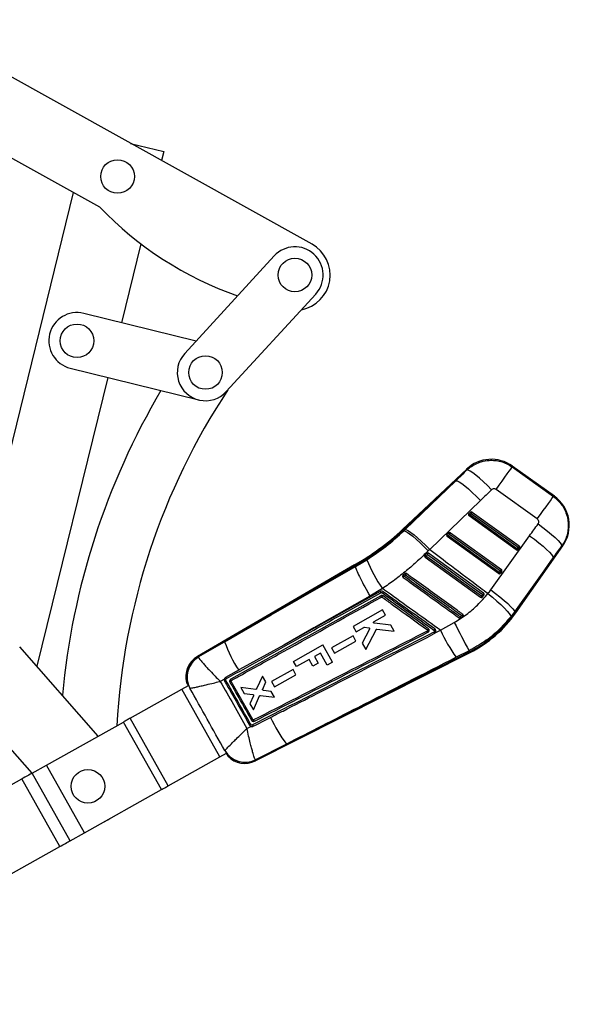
# Model space of a CAD drawing. Extents: x 70 to 753, y 26 to 580.
# Tile 13 of 18: x 182 to 285, y 371 to 557. Entities that reach past the tile are written whole.
import ezdxf

# ---------------------------------------------------------------- set-up
doc = ezdxf.new("R2010")
doc.units = 0
doc.header["$LTSCALE"] = 2
doc.layers.get('0').update_dxf_attribs({"linetype": 'CONTINUOUS'})
doc.styles.add('SLDTEXTSTYLE0', font='TXT', dxfattribs={"width": 0.75})
doc.dimstyles.new('SLDDIMSTYLE3', dxfattribs={"dimtxt": 7, "dimasz": 6.604, "dimexe": 0, "dimexo": 0.0625, "dimgap": 1.75, "dimtad": 1, "dimdec": 4, "dimlfac": 3, "dimzin": 12, "dimtxsty": 'SLDTEXTSTYLE0', "dimsah": 1, "dimcen": 0.09, "dimazin": 3, "dimtfac": 1, "dimtdec": 0, "dimtofl": 0, "dimtmove": 0, "dimatfit": 3, "dimtolj": 1, "dimtzin": 12})

# ---------------------------------------------------------------- blocks, each defined once
blk = doc.blocks.new('_D_12')
at = {"color": 179, "linetype": 'CONTINUOUS'}
blk.add_line((144.89, 370.76), (70.27, 370.76), dxfattribs=at)
blk.add_arc((153.99, 370.76), 81.72, 76.1605, 180, dxfattribs=at)
for points in [[(173.54, 450.1), (167.27, 452.42), (166.87, 450.43)], [(72.27, 370.76), (73.55, 377.32), (71.52, 377.4)]]:
    blk.add_solid(points, dxfattribs=at)
at = {"color": 179, "linetype": 'CONTINUOUS', "insert": (96.26, 441.86, 0.07), "char_height": 7, "attachment_point": 1, "rotation": 31.2512, "style": 'SLDTEXTSTYLE0'}
blk.add_mtext('104°', dxfattribs=at)

msp = doc.modelspace()

# ---------------------------------------------------------------- linework, layer by layer
at = {"color": 7, "linetype": 'CONTINUOUS'}
for p, q in [((236.846265, 514.47827), (160.525789, 556.931718)), ((154.044346, 545.279745), (196.712113, 521.545692)), ((202.567107, 533.546134), (208.821229, 532.005404)), ((208.821229, 532.005404), (208.401304, 530.30085)), ((170.126575, 436.251351), (191.810893, 524.272009)), ((204.522284, 514.5552), (200.846368, 499.633962)), ((229.672389, 512.254322), (212.787814, 493.817641)), ((220.654127, 486.613556), (237.538702, 505.050236)), ((214.926642, 496.153081), (193.731558, 501.392865)), ((191.171643, 491.037934), (215.441015, 485.038136)), ((198.294867, 489.276955), (184.848805, 434.696899)), ((266.081345, 471.962232), (253.945988, 460.527538)), ((274.669371, 472.365925), (282.446118, 466.777205)), ((282.618842, 466.820438), (274.670702, 472.532326)), ((264.00918, 469.762056), (254.069598, 460.396358)), ((254.426004, 460.51444), (264.00918, 469.762056)), ((279.389036, 462.523256), (271.612288, 468.111976)), ((268.656435, 466.023871), (259.073259, 456.776255)), ((266.467941, 463.525359), (266.76654, 463.806713)), ((266.632757, 463.299274), (266.931347, 463.580632)), ((266.931347, 463.580632), (275.791716, 457.177201)), ((267.109833, 463.827738), (275.970203, 457.424307)), ((275.412383, 456.665982), (266.495846, 463.110004)), ((275.549294, 456.855251), (266.632757, 463.299274)), ((254.069598, 460.396358), (254.18098, 460.278143)), ((254.18098, 460.278143), (254.426004, 460.51444)), ((262.33106, 459.627324), (262.62965, 459.908678)), ((262.794467, 459.682598), (262.972943, 459.929704)), ((262.972943, 459.929704), (272.611531, 452.96386)), ((272.053711, 452.205533), (262.358955, 459.211969)), ((262.495867, 459.401244), (262.794467, 459.682598)), ((272.190622, 452.394805), (262.495867, 459.401244)), ((262.794467, 459.682598), (272.433044, 452.716754)), ((270.587317, 449.114729), (277.937553, 459.354042)), ((259.073259, 456.776255), (258.802376, 456.506043)), ((275.344096, 444.768714), (284.21427, 457.446321)), ((275.791716, 457.177201), (275.549294, 456.855251)), ((276.02943, 457.044303), (275.787008, 456.722353)), ((245.03111, 453.548324), (247.182987, 454.813313)), ((258.194468, 455.729662), (258.151424, 455.677297)), ((258.492988, 456.010922), (258.194468, 455.729662)), ((258.222075, 455.313937), (268.695038, 447.745086)), ((282.42173, 455.198759), (275.071494, 444.959446)), ((275.196415, 444.872043), (282.42173, 455.198759)), ((244.857373, 453.851677), (215.179321, 436.511113)), ((244.946959, 453.695262), (220.32653, 439.309815)), ((244.946959, 453.695262), (245.03111, 453.548324)), ((245.03121, 453.547658), (245.03111, 453.548324)), ((272.433044, 452.716754), (272.190622, 452.394805)), ((272.670758, 452.583856), (272.428326, 452.261909)), ((254.349025, 452.170724), (254.039717, 451.902341)), ((250.145447, 449.354745), (247.757387, 447.958255)), ((269.064538, 447.794884), (269.069723, 447.801554)), ((269.069723, 447.801554), (269.312125, 448.123474)), ((250.132791, 445.32067), (244.586927, 442.207499)), ((250.699125, 444.31092), (250.132791, 445.32067)), ((275.071494, 444.959446), (274.379225, 444.038013)), ((275.196415, 444.872043), (275.071494, 444.959446)), ((248.559894, 443.110018), (250.699125, 444.31092)), ((265.020104, 443.800851), (265.341492, 444.066794)), ((265.341492, 444.066794), (265.403908, 444.142885)), ((244.586927, 442.207499), (245.1533, 441.197695)), ((245.1533, 441.197695), (246.625435, 442.024081)), ((247.712912, 441.695058), (246.344151, 439.074496)), ((246.727906, 442.044476), (247.582517, 441.942584)), ((247.017137, 437.874639), (248.928896, 441.584705)), ((251.729778, 442.473291), (248.625161, 442.793396)), ((249.097588, 441.67526), (252.380065, 441.313835)), ((252.380065, 441.313835), (251.729778, 442.473291)), ((260.101698, 440.978496), (261.094503, 441.483017)), ((261.094503, 441.483017), (263.717663, 442.971244)), ((244.599016, 440.414505), (240.544684, 438.138608)), ((241.088144, 437.169668), (245.142442, 439.445601)), ((245.142442, 439.445601), (244.599016, 440.414505)), ((260.101698, 440.978496), (260.110658, 440.989429)), ((196.459852, 421.474992), (181.627084, 438.365588)), ((215.36186, 436.451846), (220.32653, 439.309815)), ((231.495094, 438.666479), (223.164918, 434.035345)), ((233.342068, 435.607211), (238.888499, 438.719379)), ((240.729185, 435.438952), (238.888499, 438.719379)), ((240.544684, 438.138608), (241.088144, 437.169668)), ((246.344151, 439.074496), (247.017137, 437.874639)), ((266.521793, 437.613896), (264.086725, 436.373968)), ((266.612571, 437.434146), (266.521793, 437.613896)), ((215.36186, 436.451846), (215.376732, 436.402245)), ((226.11883, 416.779767), (266.693832, 437.273261)), ((231.993682, 419.948949), (266.612571, 437.434146)), ((236.278531, 435.944738), (233.901175, 434.610777)), ((236.995754, 434.666517), (236.278531, 435.944738)), ((238.427994, 437.150828), (237.306368, 436.52147)), ((237.306368, 436.52147), (238.023591, 435.243251)), ((239.709568, 434.866835), (238.427994, 437.150828)), ((223.164918, 434.035345), (222.987763, 433.936867)), ((233.251817, 434.050468), (229.197544, 431.774594)), ((233.795237, 433.081564), (233.251817, 434.050468)), ((233.901175, 434.610777), (233.342068, 435.607211)), ((238.023591, 435.243251), (236.995754, 434.666517)), ((240.729185, 435.438952), (239.709568, 434.866835)), ((220.282015, 432.262833), (219.516269, 431.825274)), ((221.590377, 431.978719), (221.601374, 431.985577)), ((227.49224, 432.833204), (226.385312, 430.408271)), ((228.119927, 431.714053), (227.49224, 432.833204)), ((229.740999, 430.805649), (233.795237, 433.081564)), ((169.297842, 431.087399), (183.918761, 414.438043)), ((202.500499, 424.864469), (212.250448, 430.335274)), ((219.427448, 417.544584), (212.250448, 430.335274)), ((212.253175, 430.336806), (213.502533, 431.037834)), ((219.430175, 417.546115), (212.253175, 430.336806)), ((213.155942, 431.552296), (213.219719, 431.587718)), ((213.155942, 431.552296), (213.267636, 431.422579)), ((213.336619, 431.271357), (213.45328, 431.010197)), ((213.76607, 430.513109), (213.749897, 430.51995)), ((225.631328, 424.586146), (221.548957, 431.799746)), ((226.209503, 430.310718), (223.369079, 430.680192)), ((223.369079, 430.680192), (224.008299, 429.540512)), ((227.519534, 430.360562), (228.119927, 431.714053)), ((229.120331, 429.930357), (227.651802, 430.123116)), ((229.197544, 431.774594), (229.740999, 430.805649)), ((224.008299, 429.540512), (225.653432, 429.336864)), ((225.78707, 429.097539), (225.100385, 427.59339)), ((225.762722, 426.412492), (226.939794, 429.057408)), ((227.114977, 429.156408), (229.736429, 428.83186)), ((229.736429, 428.83186), (229.120331, 429.930357)), ((225.100385, 427.59339), (225.762722, 426.412492)), ((209.677504, 412.073778), (202.500499, 424.864469)), ((186.672754, 415.983339), (201.201267, 424.135453)), ((208.378267, 411.344763), (201.201267, 424.135453)), ((224.552002, 422.92414), (225.306334, 423.306647)), ((231.993682, 419.948949), (226.164909, 416.962219)), ((209.677504, 412.073778), (219.427448, 417.544584)), ((219.430175, 417.546115), (220.68006, 418.247439)), ((220.631085, 418.219958), (220.793368, 417.984405)), ((220.886759, 417.846877), (220.939723, 417.684209)), ((183.992539, 414.479441), (186.668641, 415.981033)), ((193.845644, 403.190342), (186.668641, 415.981033)), ((193.849757, 403.19265), (186.672754, 415.983339)), ((226.164909, 416.962219), (226.13992, 416.992654)), ((158.165511, 399.987601), (182.035664, 413.381416)), ((189.212667, 400.590726), (182.035664, 413.381416)), ((191.169542, 401.688751), (183.992539, 414.479441)), ((193.849757, 403.19265), (208.378267, 411.344763)), ((191.169542, 401.688751), (193.845644, 403.190342)), ((193.845644, 403.190342), (193.849757, 403.19265)), ((165.342513, 387.19691), (189.212667, 400.590726))]:
    msp.add_line(p, q, dxfattribs=at)
at = {"color": 8, "linetype": 'CONTINUOUS'}
msp.add_line((220.364111, 418.732855), (220.366177, 418.743908), dxfattribs=at)
at = {"color": 8, "linetype": 'CONTINUOUS', "flags": 128}
for points in [[(266.105813, 471.789309), (266.084057, 471.94301), (266.081345, 471.962232)], [(274.670702, 472.532326), (274.670553, 472.513829), (274.669371, 472.365925)], [(282.446118, 466.777205), (282.59964, 466.815635), (282.618842, 466.820438)], [(254.069598, 460.396358), (254.015537, 460.453728), (253.976903, 460.494726), (253.953717, 460.519338), (253.945988, 460.527538)], [(284.21427, 457.446321), (284.193369, 457.444394), (284.026237, 457.428991)], [(275.344096, 444.768714), (275.334867, 444.775176), (275.307161, 444.79456), (275.261007, 444.826853), (275.196415, 444.872043)], [(215.179321, 436.511113), (215.199611, 436.504525), (215.36186, 436.451846)], [(266.693832, 437.273261), (266.688756, 437.283321), (266.673507, 437.313501), (266.648116, 437.363783), (266.612571, 437.434146)], [(226.164909, 416.962219), (226.123951, 416.800049), (226.11883, 416.779767)]]:
    msp.add_lwpolyline(points, dxfattribs=at)
at = {"color": 7, "linetype": 'CONTINUOUS', "flags": 128}
for points in [[(270.756376, 468.047603), (269.975326, 468.833957), (269.204142, 469.571187), (268.46873, 470.234542), (267.793767, 470.801755), (267.201912, 471.253787), (266.713025, 471.575463), (266.343526, 471.75599), (266.105813, 471.789309)], [(271.612288, 468.111976), (272.199881, 468.929618), (272.756618, 469.704309), (273.266476, 470.413793), (273.714832, 471.037685), (274.088802, 471.558058), (274.377626, 471.959968), (274.57302, 472.231859), (274.669371, 472.365925)], [(264.00918, 469.762056), (264.252178, 469.721952), (264.624965, 469.536885), (265.115203, 469.212983), (265.70664, 468.760981), (266.379686, 468.195855), (267.112028, 467.536324), (267.879428, 466.804245), (268.656435, 466.023871)], [(279.389036, 462.523256), (279.976628, 463.340897), (280.533355, 464.115589), (281.043223, 464.825073), (281.49158, 465.448965), (281.865549, 465.969338), (282.154373, 466.371247), (282.349767, 466.643139), (282.446118, 466.777205)], [(254.18098, 460.278143), (254.418663, 460.232615), (254.786503, 460.042088), (255.272291, 459.712887), (255.859923, 459.255938), (256.529899, 458.686401), (257.259977, 458.023175), (258.025936, 457.288259), (258.802376, 456.506043)], [(254.426004, 460.51444), (254.669003, 460.474336), (255.04179, 460.289269), (255.532028, 459.965367), (256.123465, 459.513365), (256.796511, 458.948239), (257.528863, 458.288708), (258.296253, 457.556629), (259.073259, 456.776255)], [(279.538256, 461.586936), (280.447833, 460.917944), (281.309001, 460.248663), (282.091898, 459.6023), (282.769384, 459.001262), (283.317965, 458.46639), (283.718628, 458.016231), (283.957473, 457.666386), (284.026237, 457.428991)], [(277.937553, 459.354042), (278.840852, 458.688025), (279.696536, 458.02162), (280.47531, 457.377656), (281.150502, 456.778183), (281.698984, 456.243728), (282.101981, 455.792605), (282.345674, 455.44026), (282.42173, 455.198759)], [(268.835388, 447.938921), (268.396677, 448.25605), (266.641827, 449.524576), (259.622457, 454.598731), (258.363348, 455.508929)], [(258.660716, 455.788681), (259.099426, 455.471545), (260.854256, 454.202994), (267.873637, 449.12885), (269.076608, 448.259271)], [(269.253137, 448.503791), (268.820387, 448.816552), (267.065418, 450.084919), (260.04555, 455.158389), (258.83648, 456.032221)], [(220.32653, 439.309815), (229.12116, 444.378412), (245.03121, 453.547658)], [(249.719343, 448.801849), (235.122871, 440.683662), (231.495094, 438.666479)], [(270.587317, 449.114729), (271.490615, 448.448712), (272.3463, 447.782307), (273.125074, 447.138341), (273.800266, 446.538867), (274.348748, 446.004417), (274.751745, 445.553292), (274.995438, 445.200947), (275.071494, 444.959446)], [(249.824774, 447.996802), (235.655364, 440.113213), (235.639033, 440.104126), (221.484886, 432.231831)], [(247.757387, 447.958255), (237.206665, 441.929181), (231.495094, 438.666479)], [(270.074419, 448.43653), (270.948551, 447.723492), (271.775645, 447.011688), (272.52712, 446.325723), (273.17699, 445.689307), (273.702812, 445.124434), (274.086398, 444.650629), (274.314495, 444.284267), (274.379225, 444.038013)], [(222.987763, 433.936867), (222.521709, 433.677798), (220.525858, 432.568382)], [(212.253175, 430.336806), (212.252822, 430.336606), (212.252465, 430.336407), (212.252117, 430.336211), (212.251769, 430.336016), (212.251427, 430.335825), (212.251094, 430.335636), (212.250766, 430.335452), (212.250448, 430.335274)], [(202.500499, 424.864469), (202.348905, 424.779407), (202.193029, 424.691942), (202.033452, 424.602402), (201.870771, 424.51112), (201.705592, 424.418437), (201.538532, 424.324697), (201.370214, 424.230252), (201.201267, 424.135453)], [(225.724585, 423.328701), (226.180476, 423.562069), (228.104305, 424.546897), (229.018233, 425.014761)], [(186.672754, 415.983339), (186.672183, 415.98302), (186.671619, 415.982703), (186.671065, 415.982392), (186.670529, 415.982091), (186.670012, 415.981802), (186.669523, 415.981527), (186.669066, 415.98127), (186.668641, 415.981033)], [(183.992539, 414.479441), (183.791309, 414.366528), (183.573171, 414.244129), (183.340226, 414.11342), (183.094717, 413.975663), (182.839011, 413.832182), (182.575565, 413.68436), (182.30692, 413.533621), (182.035664, 413.381416)], [(208.378267, 411.344763), (208.547217, 411.439562), (208.715535, 411.534007), (208.882592, 411.627746), (209.047771, 411.72043), (209.210452, 411.811712), (209.370029, 411.901252), (209.525905, 411.988716), (209.677504, 412.073778)], [(197.453414, 405.214703), (198.257505, 405.623992), (198.662206, 405.89297)], [(189.212667, 400.590726), (189.483923, 400.742931), (189.752566, 400.89367), (190.016011, 401.041492), (190.27172, 401.184973), (190.517229, 401.32273), (190.750174, 401.453438), (190.968312, 401.575838), (191.169542, 401.688751)]]:
    msp.add_lwpolyline(points, dxfattribs=at)
at = {"color": 7, "linetype": 'CONTINUOUS'}
for centre in [(200.106099, 527.286428), (233.605546, 508.652279), (192.4516, 496.215402), (216.720971, 490.2156), (194.512079, 411.97318)]:
    msp.add_circle(centre, 3.175, dxfattribs=at)
for centre, radius, start, end in [((244.94123, 567.571734), 66.666667, 223.66104041, 250.56412615), ((233.605546, 508.652279), 5.333333, 317.51610107, 137.51610107), ((233.605546, 508.652279), 6.666667, 280.64620342, 60.91489353), ((192.4516, 496.215402), 5.333333, 76.11392658, 256.11392658), ((216.720971, 490.2156), 5.333333, 137.51610107, 317.51610107), ((327.7712, 416.421126), 138.666667, 149.49760439, 174.72034069), ((327.7712, 416.421126), 128, 146.5788672, 176.85610861), ((270.721812, 467.037417), 6.766667, 53.96682773, 133.6954315), ((278.669948, 461.325529), 6.766667, 324.58348107, 54.70987138), ((266.950911, 463.609465), 0.269999, 53.94220328, 133.0673883), ((267.315088, 464.03348), 0.593573, 202.45998917, 229.72219518), ((31.345686, 633.933577), 290.724491, 324.12915603, 324.18923085), ((266.654386, 463.329377), 0.270667, 148.24233095, 234.14420233), ((266.650477, 463.331727), 0.266107, 133.31036855, 148.23020925), ((267.016774, 463.752341), 0.593918, 202.4686251, 229.71564873), ((143.140398, 552.485743), 152.330527, 324.07523357, 324.16309618), ((222.21196, 494.206073), 46.274097, 299.29942809, 313.2972794), ((222.21196, 494.206073), 46.454341, 299.30149443, 313.2972794), ((262.814021, 459.711439), 0.269992, 53.94099883, 133.06859274), ((263.178492, 460.135677), 0.593933, 202.46976325, 229.71570901), ((262.517501, 459.431344), 0.270667, 148.24233095, 234.14420233), ((262.512879, 459.434265), 0.265198, 133.28247817, 148.25288985), ((262.87962, 459.8541), 0.593587, 202.46031055, 229.7218738), ((141.034689, 547.116112), 149.822281, 324.07521136, 324.16454646), ((157.501298, 542.103434), 145.611065, 324.07320629, 324.16512346), ((275.570929, 456.885354), 0.270667, 234.14420233, 320.35222786), ((275.918771, 457.237081), 0.531325, 225.9420127, 255.64144414), ((275.564301, 456.890538), 0.279078, 320.40135909, 322.94035721), ((57.853899, 614.783003), 268.954422, 324.1267247, 324.19166217), ((276.161215, 457.559071), 0.53137, 225.94329906, 255.64015778), ((275.8135, 457.205266), 0.269323, 323.29757168, 54.42001706), ((272.909137, 465.242169), 27.759608, 202.0666283, 214.91227974), ((258.831675, 456.04221), 0.709731, 206.12774363, 228.71038614), ((213.187742, 488.090332), 55.699041, 323.95253347, 324.20022636), ((259.10154, 456.295789), 0.671925, 205.08458604, 228.99987092), ((161.078575, 526.399558), 120.449866, 324.11033132, 324.25319793), ((32.676398, 626.082426), 295.869744, 324.12967839, 324.18870849), ((272.802495, 453.098539), 0.531275, 225.94056663, 255.6428902), ((272.454826, 452.744819), 0.269324, 323.29793156, 54.41965718), ((261.708442, 458.286307), 9.978194, 219.77628374, 221.33896488), ((239.290892, 462.405442), 18.37062, 323.50152575, 324.33899848), ((258.19094, 455.233446), 4.913306, 218.56137409, 221.74015087), ((237.974365, 464.011416), 20.471804, 323.94464355, 324.71367175), ((272.212252, 452.424907), 0.270667, 234.14420233, 320.35222786), ((152.502299, 538.828414), 147.6349, 324.07419294, 324.16485086), ((272.560068, 452.77658), 0.531265, 225.94028366, 255.6420455), ((272.233387, 452.408062), 0.243643, 320.23049972, 323.13975313), ((248.97205, 448.157878), 0.986482, 25.33592, 40.7527057), ((242.091819, 454.446914), 9.95765, 323.79081253, 325.2370286), ((239.490136, 455.624643), 13.21149, 323.34447115, 324.59846645), ((213.31976, 487.98824), 68.453874, 323.99278263, 324.19308538), ((269.255453, 448.386955), 0.614158, 226.8453906, 252.39738592), ((144.969545, 538.043047), 153.17862, 324.11659025, 324.22939638), ((269.476784, 448.681181), 0.581506, 226.51437846, 253.55114922), ((247.127608, 456.736202), 21.818178, 323.60917732, 324.31037331), ((269.132257, 447.396893), 5.462721, 218.34824449, 221.16941442), ((244.451466, 459.326918), 25.608037, 323.98262756, 324.60069568), ((267.820205, 446.422584), 3.419615, 219.04184549, 223.54349953), ((256.111473, 458.22525), 23.292556, 296.7972794, 325.02058205), ((256.111473, 458.22525), 23.4728, 296.7972794, 325.02058205), ((249.659294, 449.034873), 12.668991, 323.64149603, 324.78526975), ((288.182931, 453.917174), 29.805893, 204.65611509, 216.05643338), ((377.986444, 499.369003), 127.428653, 206.26880535, 208.98790444), ((245.728509, 448.545941), 27.028995, 199.98120034, 212.71743632), ((217.39822, 432.713506), 4.398333, 119.74800175, 195.29438433), ((217.616036, 432.654316), 4.416169, 120.69294316, 208.90161831), ((217.666037, 432.611303), 4.428562, 121.12728064, 208.28039254), ((224.90185, 424.123221), 8.991105, 118.74340904, 120.58069488), ((237.190546, 404.079274), 23.540335, 119.40888227, 120.02675418), ((255.516553, 437.172047), 29.154083, 204.64540243, 216.21103685), ((240.239124, 397.101996), 30.489981, 119.35854101, 119.89755183), ((219.648506, 417.154149), 0.448671, 119.1184056, 119.51779123), ((224.193167, 420.967777), 4.426222, 210.16091598, 296.09256406), ((224.135908, 420.705752), 4.398333, 223.41958557, 297.56821581)]:
    msp.add_arc(centre, radius, start, end, dxfattribs=at)
at = {"color": 8, "linetype": 'CONTINUOUS'}
msp.add_arc((224.200272, 420.917438), 4.416284, 213.08434588, 296.41452016, dxfattribs=at)
at = {"color": 7, "linetype": 'CONTINUOUS'}
for centre, major_axis, ratio, start_param, end_param in [((321.478745, 459.079632), (222.313164, 207.718541), 0.1556261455, 1.6754496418, 1.6850915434), ((321.96547, 459.756914), (222.195773, 207.843166), 0.1356176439, 1.6752891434, 1.684931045), ((259.462023, 504.674697), (171.111102, 244.68702), 0.1382424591, 4.6233432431, 4.6325769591), ((258.975298, 503.997415), (171.101794, 244.693532), 0.1586388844, 4.6233321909, 4.6325659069), ((256.718714, 459.07023), (9.963553, 13.864361), 0.999926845, 4.6631080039, 4.7129170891)]:
    msp.add_ellipse(centre, major_axis=major_axis, ratio=ratio, start_param=start_param, end_param=end_param, dxfattribs=at)
for points, knots in [([(266.105813, 471.789309), (266.309734, 471.967188), (266.80733, 472.401237), (267.715033, 472.942036), (268.903254, 473.413169), (270.150083, 473.637047), (271.392213, 473.619669), (272.524363, 473.41527), (273.644325, 473.01696), (274.32769, 472.582936), (274.669371, 472.365925)], [0, 0, 0, 0, 0.0873921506, 0.2132491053, 0.3391055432, 0.4988415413, 0.6188015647, 0.738761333, 0.8693812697, 1, 1, 1, 1]), ([(271.612288, 468.111976), (271.606954, 468.115734), (271.541021, 468.162176), (271.396872, 468.227338), (271.196271, 468.245497), (270.997308, 468.207232), (270.855202, 468.136008), (270.776737, 468.065817), (270.756376, 468.047603)], [0, 0, 0, 0, 0.0210033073, 0.2595972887, 0.4981508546, 0.6582550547, 0.9113188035, 1, 1, 1, 1]), ([(282.446118, 466.777205), (282.886705, 466.406269), (283.61318, 465.794642), (284.355235, 464.693941), (284.862353, 463.627253), (285.170197, 462.473991), (285.266226, 461.280523), (285.170333, 460.144361), (284.882245, 459.046569), (284.486051, 458.137455), (284.153889, 457.625672), (284.026237, 457.428991)], [0, 0, 0, 0, 0.1640705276, 0.2705322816, 0.376994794, 0.5010281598, 0.6095026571, 0.7179766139, 0.8254470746, 0.9329181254, 1, 1, 1, 1]), ([(279.538256, 461.586936), (279.551465, 461.606689), (279.606647, 461.689208), (279.667179, 461.857394), (279.670678, 462.055974), (279.621517, 462.243487), (279.534596, 462.401042), (279.433249, 462.486134), (279.389036, 462.523256)], [0, 0, 0, 0, 0.0682013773, 0.2849160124, 0.5017958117, 0.6255365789, 0.8366379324, 1, 1, 1, 1]), ([(247.182987, 454.813313), (248.409967, 455.624441), (250.892745, 457.265746), (253.076453, 459.266271), (254.18098, 460.278143)], [0, 0, 0, 0, 0.4941965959, 1, 1, 1, 1]), ([(258.802376, 456.506043), (258.139238, 455.862071), (256.812956, 454.574123), (254.687316, 452.740658), (252.472701, 450.981836), (250.921206, 449.897113), (250.145447, 449.354745)], [0, 0, 0, 0, 0.2476453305, 0.4952927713, 0.7476429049, 1, 1, 1, 1]), ([(259.073259, 456.776255), (260.434181, 455.740802), (263.620714, 453.316338), (267.289659, 450.538908), (269.597437, 448.796632), (270.074419, 448.43653)], [0, 0, 0, 0, 0.3716168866, 0.8701229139, 1, 1, 1, 1]), ([(258.151424, 455.677297), (258.137727, 455.649827), (258.110332, 455.594882), (258.106875, 455.500932), (258.132872, 455.412254), (258.17691, 455.349841), (258.211376, 455.322443), (258.222075, 455.313937)], [0, 0, 0, 0, 0.2255145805, 0.4510614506, 0.6758586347, 0.8993750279, 1, 1, 1, 1]), ([(258.363348, 455.508929), (258.40795, 455.550889), (258.507104, 455.64417), (258.606197, 455.737392), (258.660716, 455.788681)], [0, 0, 0, 0, 0.4498216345, 1, 1, 1, 1]), ([(258.83648, 456.032221), (258.831704, 456.035529), (258.802027, 456.056085), (258.739111, 456.081915), (258.64731, 456.087112), (258.560183, 456.063684), (258.514662, 456.02794), (258.492988, 456.010922)], [0, 0, 0, 0, 0.0467711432, 0.290649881, 0.5345189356, 0.7783794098, 1, 1, 1, 1]), ([(244.946959, 453.695262), (244.887837, 453.799129), (244.828545, 453.903294), (244.857548, 453.851381), (244.857631, 453.851232)], [0, 0, 0, 0, 0.9971373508, 1, 1, 1, 1]), ([(245.03121, 453.547658), (245.053851, 453.414268), (245.099135, 453.147489), (245.590638, 452.039662), (246.334136, 450.552285), (247.096128, 449.135694), (247.584281, 448.263486), (247.740798, 447.987505), (247.757387, 447.958255)], [0, 0, 0, 0, 0.22393311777, 0.44786587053, 0.67180362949, 0.89574860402, 0.98895074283, 1, 1, 1, 1]), ([(253.948263, 451.729212), (253.947715, 451.698625), (253.94662, 451.637452), (253.983624, 451.551713), (254.027231, 451.501944), (254.055021, 451.481194), (254.058532, 451.478572)], [0, 0, 0, 0, 0.3180061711, 0.635995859, 0.9540126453, 1, 1, 1, 1]), ([(254.039717, 451.902341), (254.019492, 451.881126), (253.978212, 451.837823), (253.954532, 451.773261), (253.949265, 451.736254), (253.948263, 451.729212)], [0, 0, 0, 0, 0.43748359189, 0.89296389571, 1, 1, 1, 1]), ([(254.058532, 451.478572), (255.830602, 450.197417), (259.374739, 447.635108), (262.918912, 445.072833), (264.690997, 443.791697)], [0, 0, 0, 0, 0.5000002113, 1, 1, 1, 1]), ([(254.216663, 451.695585), (254.252823, 451.7269), (254.355528, 451.81584), (254.458228, 451.904774), (254.524769, 451.962396)], [0, 0, 0, 0, 0.3520815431, 1, 1, 1, 1]), ([(264.848095, 444.007604), (264.701875, 444.113337), (263.970772, 444.642003), (260.900155, 446.862413), (257.50256, 449.319335), (254.689884, 451.353368), (254.216663, 451.695585)], [0, 0, 0, 0, 0.0412600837, 0.2063010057, 0.8664635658, 1, 1, 1, 1]), ([(254.684996, 452.185615), (254.659826, 452.200437), (254.608326, 452.230762), (254.516875, 452.241665), (254.42649, 452.223483), (254.372816, 452.191239), (254.349452, 452.171092), (254.349025, 452.170724)], [0, 0, 0, 0, 0.24052733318, 0.49212666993, 0.74372149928, 0.99531909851, 1, 1, 1, 1]), ([(254.524769, 451.962396), (256.315169, 450.667668), (259.861633, 448.103044), (263.408149, 445.538479), (265.164238, 444.268611)], [0, 0, 0, 0, 0.5048408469, 1, 1, 1, 1]), ([(265.325469, 444.492918), (265.180957, 444.597394), (264.451523, 445.124746), (261.382413, 447.343623), (257.980094, 449.803371), (255.162704, 451.840248), (254.684996, 452.185615)], [0, 0, 0, 0, 0.0407437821, 0.2056576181, 0.8653137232, 1, 1, 1, 1]), ([(250.272206, 448.769233), (250.221829, 448.798571), (250.121074, 448.857247), (249.944303, 448.875227), (249.808205, 448.847049), (249.738056, 448.811367), (249.719343, 448.801849)], [0, 0, 0, 0, 0.2971966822, 0.5943862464, 0.8918039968, 1, 1, 1, 1]), ([(261.094503, 441.483017), (259.544372, 442.598111), (256.391865, 444.865882), (252.742021, 447.489565), (250.642159, 448.997945), (250.145447, 449.354745)], [0, 0, 0, 0, 0.4248122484, 0.8639422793, 1, 1, 1, 1]), ([(260.009817, 441.729396), (258.386867, 442.902687), (255.140965, 445.249269), (251.895126, 447.595912), (250.272206, 448.769233)], [0, 0, 0, 0, 0.4999998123, 1, 1, 1, 1]), ([(220.673061, 432.341756), (225.469704, 435.009349), (232.157835, 438.72887), (241.8879, 444.141908), (246.821406, 446.887162), (249.863646, 448.580018)], [0, 0, 0, 0, 0.4929376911, 0.6873207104, 1, 1, 1, 1]), ([(221.601374, 431.985577), (221.70194, 432.041477), (222.431949, 432.44725), (225.679693, 434.25259), (235.027122, 439.449123), (243.744192, 444.297626), (249.943844, 447.745921)], [0, 0, 0, 0, 0.0106438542, 0.0772635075, 0.3437421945, 1, 1, 1, 1]), ([(250.258984, 447.971187), (250.219258, 447.994236), (250.139806, 448.040335), (250.00052, 448.054261), (249.893869, 448.031927), (249.839064, 448.004066), (249.824774, 447.996802)], [0, 0, 0, 0, 0.2982152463, 0.5964177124, 0.8947723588, 1, 1, 1, 1]), ([(249.943844, 447.745921), (249.943614, 447.751004), (249.943138, 447.761529), (249.917755, 447.819433), (249.876794, 447.901796), (249.842114, 447.965133), (249.824774, 447.996802)], [0, 0, 0, 0, 0.2373832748, 0.4915928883, 0.7457951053, 1, 1, 1, 1]), ([(249.863646, 448.580018), (249.872483, 448.584517), (249.905783, 448.601469), (249.97047, 448.614889), (250.054502, 448.606337), (250.102396, 448.578484), (250.126304, 448.564581)], [0, 0, 0, 0, 0.10758235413, 0.40539478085, 0.70318282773, 1, 1, 1, 1]), ([(249.943844, 447.745921), (249.957248, 447.751777), (249.985021, 447.76391), (250.031534, 447.763578), (250.066817, 447.75199), (250.084215, 447.740459), (250.088912, 447.737345)], [0, 0, 0, 0, 0.28513532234, 0.59079742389, 0.88952597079, 1, 1, 1, 1]), ([(250.088912, 447.737348), (250.217844, 447.644131), (250.931678, 447.128032), (253.779185, 445.069334), (256.497806, 443.103894), (258.631509, 441.561323)], [0, 0, 0, 0, 0.045279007, 0.2506893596, 1, 1, 1, 1]), ([(250.126304, 448.564581), (251.749018, 447.39106), (254.994171, 445.044218), (258.239434, 442.697499), (259.861928, 441.524239)], [0, 0, 0, 0, 0.5000423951, 1, 1, 1, 1]), ([(258.802615, 441.79285), (258.656394, 441.898583), (257.232482, 442.928231), (254.384586, 444.987656), (251.682967, 446.941405), (250.258994, 447.971189)], [0, 0, 0, 0, 0.0513425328, 0.4999805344, 1, 1, 1, 1]), ([(263.717663, 442.971244), (264.489166, 443.447791), (266.046697, 444.409859), (268.198817, 446.248475), (269.435124, 447.690736), (270.074419, 448.43653)], [0, 0, 0, 0, 0.32156278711, 0.64917932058, 1, 1, 1, 1]), ([(268.695038, 447.745086), (268.72132, 447.72975), (268.773883, 447.699078), (268.866407, 447.689219), (268.955942, 447.708516), (269.023112, 447.748597), (269.053915, 447.783015), (269.064538, 447.794884)], [0, 0, 0, 0, 0.2201659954, 0.4403246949, 0.661068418, 0.8831235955, 1, 1, 1, 1]), ([(269.076608, 448.259271), (269.043987, 448.21595), (268.963608, 448.109205), (268.883177, 448.002387), (268.835388, 447.938921)], [0, 0, 0, 0, 0.4058387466, 1, 1, 1, 1]), ([(269.312125, 448.123474), (269.326395, 448.14639), (269.356666, 448.195005), (269.370737, 448.283451), (269.355649, 448.373804), (269.314502, 448.451408), (269.272231, 448.487492), (269.253137, 448.503791)], [0, 0, 0, 0, 0.1890990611, 0.401159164, 0.6132169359, 0.8252815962, 1, 1, 1, 1]), ([(248.479706, 442.916132), (248.476338, 442.935009), (248.469603, 442.972763), (248.484127, 443.029273), (248.514105, 443.078242), (248.544877, 443.099597), (248.559894, 443.110018)], [0, 0, 0, 0, 0.2526498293, 0.5052785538, 0.7585743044, 1, 1, 1, 1]), ([(264.690997, 443.791697), (264.717433, 443.776269), (264.770306, 443.745412), (264.863011, 443.736087), (264.950492, 443.753684), (264.997936, 443.785831), (265.020104, 443.800851)], [0, 0, 0, 0, 0.2579312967, 0.5158843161, 0.7738033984, 1, 1, 1, 1]), ([(265.164238, 444.268611), (265.130322, 444.240142), (265.025656, 444.152287), (264.91971, 444.065958), (264.848095, 444.007604)], [0, 0, 0, 0, 0.3240472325, 1, 1, 1, 1]), ([(265.403908, 444.142885), (265.415987, 444.170968), (265.440143, 444.227136), (265.43844, 444.320643), (265.407946, 444.40753), (265.363687, 444.463454), (265.332579, 444.487436), (265.325469, 444.492918)], [0, 0, 0, 0, 0.2327572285, 0.4655186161, 0.6982718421, 0.931036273, 1, 1, 1, 1]), ([(274.379225, 444.038013), (273.603924, 443.142897), (272.110128, 441.418253), (269.444793, 439.254905), (267.503029, 438.164774), (266.521793, 437.613896)], [0, 0, 0, 0, 0.34801547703, 0.67053149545, 1, 1, 1, 1]), ([(258.613489, 441.330504), (253.146677, 438.530076), (242.213049, 432.929219), (231.278471, 427.331253), (225.81118, 424.532269)], [0, 0, 0, 0, 0.4999998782, 1, 1, 1, 1]), ([(246.625435, 442.024081), (246.642922, 442.031986), (246.675569, 442.046745), (246.711309, 442.045195), (246.727906, 442.044476)], [0, 0, 0, 0, 0.5356086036, 1, 1, 1, 1]), ([(247.582517, 441.942584), (247.60135, 441.938324), (247.639022, 441.929801), (247.685873, 441.894233), (247.715969, 441.852075), (247.724701, 441.821638), (247.728151, 441.809614)], [0, 0, 0, 0, 0.2739902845, 0.5480745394, 0.8214523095, 1, 1, 1, 1]), ([(247.728151, 441.809614), (247.730606, 441.790391), (247.73565, 441.750885), (247.720626, 441.713996), (247.712912, 441.695056)], [0, 0, 0, 0, 0.48655419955, 1, 1, 1, 1]), ([(248.625161, 442.793396), (248.606406, 442.797237), (248.568895, 442.804919), (248.521716, 442.839232), (248.492394, 442.878695), (248.483006, 442.906394), (248.479706, 442.916132)], [0, 0, 0, 0, 0.2826017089, 0.5652253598, 0.8471434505, 1, 1, 1, 1]), ([(248.928896, 441.584705), (248.939334, 441.600796), (248.960211, 441.63298), (249.009533, 441.664375), (249.057397, 441.67734), (249.087023, 441.675807), (249.097588, 441.67526)], [0, 0, 0, 0, 0.2812316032, 0.5624815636, 0.843987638, 1, 1, 1, 1]), ([(258.748583, 441.10311), (258.732408, 441.133925), (258.700058, 441.195556), (258.656819, 441.271196), (258.624206, 441.322715), (258.616737, 441.327739), (258.613002, 441.330251)], [0, 0, 0, 0, 0.2500015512, 0.5000047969, 0.7500009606, 1, 1, 1, 1]), ([(258.650305, 441.358816), (258.649771, 441.358238), (258.639253, 441.346858), (258.626036, 441.338471), (258.613489, 441.330509)], [0, 0, 0, 0, 0.0507847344, 1, 1, 1, 1]), ([(258.802615, 441.79285), (258.797308, 441.785588), (258.782031, 441.764679), (258.748942, 441.719438), (258.705561, 441.660427), (258.664682, 441.605175), (258.6387, 441.570451), (258.633721, 441.564131), (258.631509, 441.561323)], [0, 0, 0, 0, 0.06377640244, 0.1836321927, 0.3984951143, 0.61334622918, 0.82819867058, 1, 1, 1, 1]), ([(258.631509, 441.561323), (258.641903, 441.551989), (258.664266, 441.531907), (258.683789, 441.489621), (258.688688, 441.442738), (258.678452, 441.39628), (258.659733, 441.371365), (258.650305, 441.358816)], [0, 0, 0, 0, 0.1822251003, 0.392056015, 0.5935059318, 0.7952562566, 1, 1, 1, 1]), ([(258.748583, 441.10311), (258.784037, 441.125703), (258.858251, 441.172997), (258.935007, 441.285274), (258.973749, 441.418214), (258.965475, 441.55648), (258.91192, 441.692254), (258.840269, 441.758196), (258.802615, 441.79285)], [0, 0, 0, 0, 0.152253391, 0.3187046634, 0.4831395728, 0.6494674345, 0.8157881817, 1, 1, 1, 1]), ([(259.861928, 441.524241), (259.883651, 441.504863), (259.926154, 441.466946), (259.960332, 441.387706), (259.967925, 441.304094), (259.946787, 441.222884), (259.900847, 441.151541), (259.854179, 441.121416), (259.830844, 441.106353)], [0, 0, 0, 0, 0.1728870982, 0.3382733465, 0.5036965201, 0.6691398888, 0.8345702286, 1, 1, 1, 1]), ([(260.110658, 440.989429), (260.135217, 441.025461), (260.192517, 441.109531), (260.230923, 441.268587), (260.215573, 441.443619), (260.143699, 441.609724), (260.054964, 441.689041), (260.009817, 441.729396)], [0, 0, 0, 0, 0.1568685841, 0.3660006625, 0.5750038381, 0.783773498, 1, 1, 1, 1]), ([(259.830844, 441.106348), (253.664625, 437.946619), (242.260059, 432.102626), (230.854517, 426.261569), (225.615722, 423.578654)], [0, 0, 0, 0, 0.5406798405, 1, 1, 1, 1]), ([(225.948226, 424.300121), (231.410374, 427.097489), (242.344261, 432.697136), (253.277279, 438.29948), (258.748583, 441.10311)], [0, 0, 0, 0, 0.4995613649, 1, 1, 1, 1]), ([(229.018233, 425.014761), (229.15794, 425.086281), (229.938921, 425.486091), (232.870943, 426.987143), (243.03993, 432.19362), (252.566961, 437.073833), (259.94313, 440.852269)], [0, 0, 0, 0, 0.0135520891, 0.0757581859, 0.2844189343, 1, 1, 1, 1]), ([(259.830844, 441.106353), (259.847156, 441.074124), (259.87978, 441.009664), (259.918403, 440.926119), (259.942345, 440.867653), (259.942881, 440.857283), (259.943139, 440.852281)], [0, 0, 0, 0, 0.254328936, 0.5086613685, 0.7629938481, 1, 1, 1, 1]), ([(259.94313, 440.852274), (259.99976, 440.888943), (260.057276, 440.926186), (260.101023, 440.977702), (260.101698, 440.978496)], [0, 0, 0, 0, 0.9845834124, 1, 1, 1, 1]), ([(215.376732, 436.402245), (215.442208, 436.284977), (215.567897, 436.059867), (216.099876, 435.417413), (216.705255, 434.735576), (217.419366, 433.963243), (218.260498, 433.086099), (219.008547, 432.329605), (219.404653, 431.935743), (219.513156, 431.828355), (219.516269, 431.825274)], [0, 0, 0, 0, 0.1967579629, 0.377700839, 0.50530795, 0.6329408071, 0.809847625, 0.9480611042, 0.9985099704, 1, 1, 1, 1]), ([(264.086725, 436.373968), (257.881441, 433.198338), (247.183437, 427.723503), (236.486115, 422.248306), (231.993682, 419.948949)], [0, 0, 0, 0, 0.58004131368, 1, 1, 1, 1]), ([(220.282015, 432.262833), (220.272846, 432.219206), (220.25174, 432.118784), (220.272146, 431.978577), (220.312489, 431.895085), (220.327613, 431.863785)], [0, 0, 0, 0, 0.3244169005, 0.7467371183, 1, 1, 1, 1]), ([(220.525858, 432.568382), (220.470058, 432.528317), (220.366759, 432.454146), (220.303315, 432.331897), (220.284153, 432.269765), (220.282015, 432.262833)], [0, 0, 0, 0, 0.5106841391, 0.945407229, 1, 1, 1, 1]), ([(220.525858, 432.568382), (220.529119, 432.566703), (220.535688, 432.563323), (220.563074, 432.525412), (220.600514, 432.466851), (220.639425, 432.401479), (220.66391, 432.358004), (220.673061, 432.341756)], [0, 0, 0, 0, 0.2129082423, 0.4287932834, 0.6446799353, 0.8672097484, 1, 1, 1, 1]), ([(220.578136, 432.006461), (220.567091, 432.031782), (220.544778, 432.082935), (220.545787, 432.168293), (220.573378, 432.247686), (220.619442, 432.30708), (220.657857, 432.331924), (220.673061, 432.341756)], [0, 0, 0, 0, 0.2128622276, 0.4300274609, 0.6446878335, 0.8593758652, 1, 1, 1, 1]), ([(225.290703, 423.676111), (223.720737, 426.452789), (222.150509, 429.229929), (220.578398, 432.005999), (220.578136, 432.006461)], [0, 0, 0, 0, 0.9998336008, 1, 1, 1, 1]), ([(221.484886, 432.231831), (221.480045, 432.229044), (221.435707, 432.203516), (221.361517, 432.13803), (221.290831, 432.013062), (221.268152, 431.870776), (221.289624, 431.754195), (221.319192, 431.695181), (221.328285, 431.677031)], [0, 0, 0, 0, 0.0263219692, 0.2410473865, 0.4558009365, 0.6901823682, 0.9047174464, 1, 1, 1, 1]), ([(221.601374, 431.985577), (221.601376, 431.990372), (221.60138, 432.00004), (221.576169, 432.057608), (221.53611, 432.13819), (221.501961, 432.200618), (221.484886, 432.231831)], [0, 0, 0, 0, 0.24698095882, 0.49798599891, 0.74899401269, 1, 1, 1, 1]), ([(221.548957, 431.799746), (221.542785, 431.813986), (221.530441, 431.842465), (221.531136, 431.88989), (221.546444, 431.933893), (221.569339, 431.962988), (221.58598, 431.975431), (221.590377, 431.978719)], [0, 0, 0, 0, 0.2297674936, 0.459547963, 0.6889804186, 0.9178190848, 1, 1, 1, 1]), ([(213.336619, 431.271357), (213.324217, 431.30788), (213.29941, 431.380936), (213.266572, 431.478106), (213.240906, 431.549848), (213.225597, 431.585091), (213.221346, 431.58699), (213.219719, 431.587718)], [0, 0, 0, 0, 0.2193193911, 0.4386983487, 0.6561233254, 0.8683703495, 1, 1, 1, 1]), ([(213.267636, 431.422579), (213.271394, 431.417684), (213.278909, 431.407895), (213.303056, 431.35019), (213.334827, 431.268145), (213.366918, 431.1837), (213.387299, 431.13061), (213.394241, 431.112524)], [0, 0, 0, 0, 0.21933117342, 0.43861731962, 0.65939547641, 0.88397292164, 1, 1, 1, 1]), ([(213.76607, 430.513109), (213.867143, 430.526002), (214.061165, 430.55075), (214.812316, 430.709839), (215.656022, 430.899528), (216.644082, 431.128907), (217.800578, 431.404801), (218.823809, 431.654337), (219.364135, 431.787611), (219.512027, 431.824224), (219.516269, 431.825274)], [0, 0, 0, 0, 0.19675766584, 0.37770032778, 0.50530729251, 0.63294016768, 0.80984669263, 0.94806097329, 0.99851025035, 1, 1, 1, 1]), ([(220.366177, 418.743908), (219.257606, 420.720596), (217.057485, 424.64362), (214.857535, 428.56673), (213.76607, 430.513109)], [0, 0, 0, 0, 0.5038685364, 1, 1, 1, 1]), ([(219.516269, 431.825274), (220.344019, 430.363023), (222.023356, 427.39641), (223.701181, 424.428938), (224.552002, 422.92414)], [0, 0, 0, 0, 0.4929024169, 1, 1, 1, 1]), ([(220.327613, 431.863785), (220.406995, 431.723611), (220.842054, 430.955383), (222.413895, 428.179225), (223.905318, 425.542652), (225.041371, 423.534309)], [0, 0, 0, 0, 0.0504947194, 0.2767381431, 1, 1, 1, 1]), ([(221.548957, 431.799746), (221.54629, 431.798385), (221.540957, 431.795663), (221.5001, 431.773089), (221.438266, 431.738635), (221.376148, 431.703884), (221.337838, 431.682391), (221.328285, 431.677031)], [0, 0, 0, 0, 0.224349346, 0.4486993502, 0.6730520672, 0.9184788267, 1, 1, 1, 1]), ([(221.328285, 431.677031), (221.417129, 431.519976), (221.86135, 430.734698), (223.222199, 428.329118), (224.494226, 426.080602), (225.410861, 424.460302)], [0, 0, 0, 0, 0.0652872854, 0.3264376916, 1, 1, 1, 1]), ([(226.385312, 430.408271), (226.375636, 430.391668), (226.356283, 430.358463), (226.308481, 430.324731), (226.257496, 430.308168), (226.223938, 430.30995), (226.209503, 430.310717)], [0, 0, 0, 0, 0.2662554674, 0.5325108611, 0.7989213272, 1, 1, 1, 1]), ([(227.518585, 430.226071), (227.51294, 430.244637), (227.50165, 430.281769), (227.507338, 430.328869), (227.516887, 430.353684), (227.519534, 430.360562)], [0, 0, 0, 0, 0.4195597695, 0.8391084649, 1, 1, 1, 1]), ([(227.651802, 430.123116), (227.637549, 430.126382), (227.604309, 430.133998), (227.55881, 430.16429), (227.530954, 430.199273), (227.520705, 430.221477), (227.518585, 430.226071)], [0, 0, 0, 0, 0.2493029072, 0.5814132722, 0.9134076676, 1, 1, 1, 1]), ([(225.653432, 429.336864), (225.672419, 429.332358), (225.710397, 429.323347), (225.757479, 429.286895), (225.78247, 429.250565), (225.791073, 429.228234), (225.792738, 429.223912)], [0, 0, 0, 0, 0.3089410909, 0.6179131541, 0.9260423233, 1, 1, 1, 1]), ([(225.792738, 429.223912), (225.797233, 429.205098), (225.806224, 429.167473), (225.798033, 429.123772), (225.788861, 429.101822), (225.78707, 429.097537)], [0, 0, 0, 0, 0.4459302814, 0.8918299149, 1, 1, 1, 1]), ([(226.939794, 429.057408), (226.949282, 429.074069), (226.968258, 429.10739), (227.015609, 429.141518), (227.066556, 429.158648), (227.100312, 429.157087), (227.114977, 429.156408)], [0, 0, 0, 0, 0.2653053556, 0.5306060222, 0.796063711, 1, 1, 1, 1]), ([(225.811185, 424.532269), (225.796909, 424.526684), (225.768359, 424.515517), (225.721472, 424.517949), (225.678366, 424.534741), (225.648187, 424.560046), (225.635608, 424.579521), (225.631328, 424.586147)], [0, 0, 0, 0, 0.22113728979, 0.44225078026, 0.66366372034, 0.88555946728, 1, 1, 1, 1]), ([(225.948226, 424.300121), (225.931929, 424.331443), (225.899334, 424.394087), (225.855457, 424.471482), (225.822307, 424.524336), (225.81479, 424.529572), (225.811031, 424.53219)], [0, 0, 0, 0, 0.2499996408, 0.5000015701, 0.7500020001, 1, 1, 1, 1]), ([(220.366177, 418.743908), (220.440745, 418.828311), (220.587715, 418.994665), (221.214628, 419.631133), (221.899043, 420.315312), (222.616692, 421.026838), (223.502082, 421.898505), (224.191945, 422.573082), (224.548871, 422.921088), (224.552002, 422.92414)], [0, 0, 0, 0, 0.21230751, 0.4184487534, 0.5447951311, 0.6711646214, 0.8306896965, 0.9985148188, 1, 1, 1, 1]), ([(226.13992, 416.992654), (226.076238, 417.118984), (225.950724, 417.367974), (225.675915, 418.277978), (225.413891, 419.249251), (225.16002, 420.255472), (224.868873, 421.483985), (224.658039, 422.431745), (224.552925, 422.919858), (224.552002, 422.92414)], [0, 0, 0, 0, 0.2123085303, 0.4184499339, 0.5447964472, 0.6711659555, 0.8306906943, 0.9985147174, 1, 1, 1, 1]), ([(225.041371, 423.53431), (225.075112, 423.486429), (225.14292, 423.390203), (225.248798, 423.328863), (225.304886, 423.307206), (225.306334, 423.306647)], [0, 0, 0, 0, 0.4910540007, 0.9868649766, 1, 1, 1, 1]), ([(225.615727, 423.578649), (225.602562, 423.572802), (225.564221, 423.555774), (225.49346, 423.547613), (225.411746, 423.565257), (225.338669, 423.608356), (225.306656, 423.653576), (225.290703, 423.676112)], [0, 0, 0, 0, 0.1157949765, 0.3372435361, 0.5586612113, 0.7800616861, 1, 1, 1, 1]), ([(225.306334, 423.306647), (225.319417, 423.302017), (225.386899, 423.278133), (225.518266, 423.263917), (225.647396, 423.291831), (225.712042, 423.322706), (225.724585, 423.328697)], [0, 0, 0, 0, 0.0968404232, 0.4995183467, 0.9028952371, 1, 1, 1, 1]), ([(225.410866, 424.460305), (225.437543, 424.422871), (225.490894, 424.348007), (225.612341, 424.277151), (225.74762, 424.248595), (225.864055, 424.262575), (225.926949, 424.29063), (225.948226, 424.300121)], [0, 0, 0, 0, 0.2216106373, 0.44320026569, 0.66485285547, 0.88661516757, 1, 1, 1, 1]), ([(225.615722, 423.578654), (225.631688, 423.546822), (225.663621, 423.483158), (225.701079, 423.401206), (225.724403, 423.343373), (225.724525, 423.333525), (225.724585, 423.328702)], [0, 0, 0, 0, 0.2525375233, 0.5050745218, 0.7576105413, 1, 1, 1, 1]), ([(220.687625, 418.116234), (220.710977, 418.086042), (220.757684, 418.025653), (220.819967, 417.945441), (220.865551, 417.884681), (220.885051, 417.854883), (220.886365, 417.848723), (220.886759, 417.846877)], [0, 0, 0, 0, 0.2277139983, 0.4554669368, 0.6819317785, 0.9046859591, 1, 1, 1, 1]), ([(221.002973, 417.720064), (221.002976, 417.720067), (221.002992, 417.720078), (221.003089, 417.72013), (221.003372, 417.72037), (221.004126, 417.721873), (221.000906, 417.730457), (220.97942, 417.760622), (220.932065, 417.818871), (220.867649, 417.895642), (220.818529, 417.954339), (220.793368, 417.984405)], [0, 0, 0, 0, 0.0004403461, 0.0022033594, 0.0092546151, 0.037466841, 0.1507668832, 0.3576800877, 0.5652128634, 0.7772926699, 1, 1, 1, 1])]:
    msp.add_open_spline(points, degree=3, knots=knots, dxfattribs=at)

# ---------------------------------------------------------------- dimensions: what is measured, and where the dimension line sits
at = {"color": 179, "linetype": 'CONTINUOUS'}
dim = msp.add_angular_dim_2l(base=(103.590463, 435.08229), line1=((146.894529, 370.757394), (174.227863, 370.757394)), line2=((163.962346, 411.229611), (194.580343, 535.513714)), dimstyle='SLDDIMSTYLE3', dxfattribs=at)
dim.commit()
dim.dimension.update_dxf_attribs({"geometry": '_D_12', "text_midpoint": (111.596705, 440.618995), "dimtype": 162})

doc.saveas('drawing.dxf')
